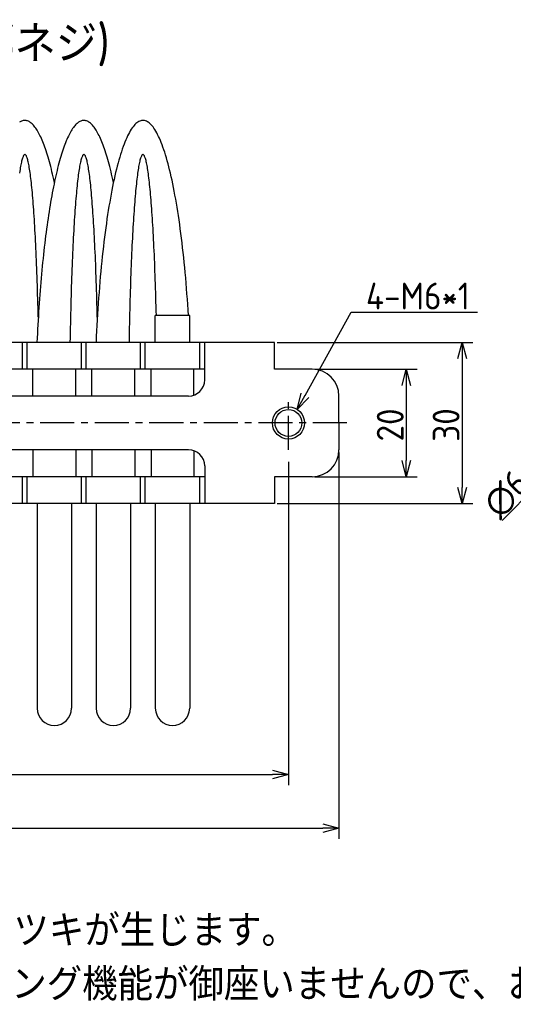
# Model space of a CAD drawing. Extents: x -150 to 369, y 147 to 332.
# Tile 2 of 6: x -58 to 34, y 147 to 330. Entities that reach past the tile are written whole.
import ezdxf

# ---------------------------------------------------------------- set-up
doc = ezdxf.new("R2010")
doc.units = 0
doc.header["$LTSCALE"] = 0.2
doc.linetypes.add('CENTER', pattern=[50.8, 31.75, -6.35, 6.35, -6.35])
doc.layers.get('0').update_dxf_attribs({"linetype": 'CONTINUOUS'})
doc.layers.get('DEFPOINTS').update_dxf_attribs({"linetype": 'CONTINUOUS'})
doc.layers.add('18-0-CON', color=3, linetype='CONTINUOUS')
doc.styles.add('DIMENSION', font='isocp.shx', dxfattribs={"bigfont": 'bigfont.shx'})
doc.styles.get("Standard").update_dxf_attribs({"font": 'isocp.shx', "bigfont": 'bigfont.shx'})
doc.dimstyles.get("Standard").update_dxf_attribs({"dimtxt": 0.18, "dimasz": 0.18, "dimexe": 0.18, "dimexo": 0.0625, "dimgap": 0.09, "dimtad": 0, "dimtih": 1, "dimtoh": 1, "dimzin": 0, "dimcen": 0.09, "dimazin": 3, "dimtfac": 1, "dimtofl": 0, "dimtmove": 0, "dimatfit": 3})

# ---------------------------------------------------------------- blocks, each defined once
blk = doc.blocks.new('*U42')
at = {"color": 0, "style": 'DIMENSION'}
blk.add_text('∅6.6', height=5, rotation=45.6892, dxfattribs=at).set_placement((31.7, 237.4))
blk = doc.blocks.new('_OPEN30')
at = {"color": 0, "linetype": 'BYBLOCK'}
for p, q in [((-1, 0.268), (0, 0)), ((0, 0), (-1, -0.268)), ((0, 0), (-1, 0))]:
    blk.add_line(p, q, dxfattribs=at)
blk = doc.blocks.new('*D41')
at = {"color": 0}
for p, q in [((54.38, 259.91), (56.47, 262.06)), ((52.28, 257.76), (47.67, 253.04)), ((32.23, 237.23), (45.58, 250.89))]:
    blk.add_line(p, q, dxfattribs=at)
at = {"layer": 'DEFPOINTS', "color": 0}
for p in [(52.28, 257.76), (47.67, 253.04)]:
    blk.add_point(p, dxfattribs=at)
at = {"color": 0, "xscale": 3, "yscale": 3, "zscale": 3}
for p, rotation in [((52.28, 257.76), 225.6892320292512), ((47.67, 253.04), 45.6892320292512)]:
    blk.add_blockref('_OPEN30', p, dxfattribs=dict(at, rotation=rotation))
at = {"layer": '18-0-CON'}
blk.add_blockref('*U42', (0, 0), dxfattribs=at)
blk = doc.blocks.new('*U44')
at = {"color": 0, "style": 'DIMENSION'}
blk.add_text('20', height=5, rotation=90, dxfattribs=at).set_placement((13.85, 251.96))
blk = doc.blocks.new('*D43')
at = {"color": 0}
for p, q in [((-2.7, 265.4), (16.35, 265.4)), ((14.35, 262.4), (14.35, 248.4)), ((-2.7, 245.4), (16.35, 245.4))]:
    blk.add_line(p, q, dxfattribs=at)
at = {"layer": 'DEFPOINTS', "color": 0}
for p in [(-3.2, 265.4), (-3.2, 245.4), (14.35, 245.4)]:
    blk.add_point(p, dxfattribs=at)
at = {"color": 0, "xscale": 3, "yscale": 3, "zscale": 3}
for p, rotation in [((14.35, 265.4), 90), ((14.35, 245.4), 270)]:
    blk.add_blockref('_OPEN30', p, dxfattribs=dict(at, rotation=rotation))
at = {"layer": '18-0-CON'}
blk.add_blockref('*U44', (0, 0), dxfattribs=at)
blk = doc.blocks.new('*U46')
at = {"color": 0, "style": 'DIMENSION'}
blk.add_text('30', height=5, rotation=90, dxfattribs=at).set_placement((24.26, 251.9))
blk = doc.blocks.new('*D45')
at = {"color": 0}
for p, q in [((-9.7, 270.4), (26.76, 270.4)), ((24.76, 267.4), (24.76, 243.4)), ((-9.7, 240.4), (26.76, 240.4))]:
    blk.add_line(p, q, dxfattribs=at)
at = {"layer": 'DEFPOINTS', "color": 0}
for p in [(-10.2, 270.4), (-10.2, 240.4), (24.76, 240.4)]:
    blk.add_point(p, dxfattribs=at)
at = {"color": 0, "xscale": 3, "yscale": 3, "zscale": 3}
for p, rotation in [((24.76, 270.4), 90), ((24.76, 240.4), 270)]:
    blk.add_blockref('_OPEN30', p, dxfattribs=dict(at, rotation=rotation))
at = {"layer": '18-0-CON'}
blk.add_blockref('*U46', (0, 0), dxfattribs=at)
blk = doc.blocks.new('*U48')
at = {"color": 0, "style": 'DIMENSION'}
blk.add_text('150', height=5, dxfattribs=at).set_placement((-77.95, 180.5))
blk = doc.blocks.new('*D47')
at = {"color": 0}
for p, q in [((-148.2, 259.9), (-148.2, 178)), ((1.8, 249.9), (1.8, 178)), ((-145.2, 180), (-1.2, 180))]:
    blk.add_line(p, q, dxfattribs=at)
at = {"layer": 'DEFPOINTS', "color": 0}
for p in [(-148.2, 260.4), (1.8, 250.4), (1.8, 180)]:
    blk.add_point(p, dxfattribs=at)
at = {"color": 0, "xscale": 3, "yscale": 3, "zscale": 3, "rotation": 180}
blk.add_blockref('_OPEN30', (-148.2, 180), dxfattribs=at)
at = {"color": 0, "xscale": 3, "yscale": 3, "zscale": 3}
blk.add_blockref('_OPEN30', (1.8, 180), dxfattribs=at)
at = {"layer": '18-0-CON'}
blk.add_blockref('*U48', (0, 0), dxfattribs=at)
blk = doc.blocks.new('*U97')
at = {"color": 0}
blk.add_lwpolyline([(-4.51, 260.54), (4.08, 276.02), (27.58, 276.02)], dxfattribs=at)
at = {"color": 0, "xscale": 3, "yscale": 3, "zscale": 3, "rotation": 240.9542380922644}
blk.add_blockref('_OPEN30', (-5.97, 257.92), dxfattribs=at)
blk = doc.blocks.new('*U98')
at = {"color": 0, "style": 'DIMENSION'}
blk.add_text('4-M6*1', height=5, dxfattribs=at).set_placement((6.83, 276.52))
blk = doc.blocks.new('*U99')
at = {"color": 0}
blk.add_text('Ａ type(取付部ネジ)', height=7, dxfattribs=at).set_placement((-112.49, 322.47))
blk = doc.blocks.new('*U53')
for s, p in [('※寸法には、製品の特性上バラツキが生じます。', (-149.37, 147.42)), ('また、ヘリカル防振器はレベリング機能が御座いませんので、お客様にてシム等を用いてレベリングをお願い致します。', (-149.77, 137.42))]:
    blk.add_text(s, height=6).set_placement(p)

msp = doc.modelspace()

# ---------------------------------------------------------------- linework, layer by layer
for p, q in [((-26.002, 275.403), (-32.402, 275.403)), ((-32.402, 270.403), (-32.402, 275.403)), ((-26.002, 270.403), (-26.002, 275.403)), ((-10.202, 270.403), (-78.202, 270.403)), ((-57.132, 265.403), (-57.132, 270.403)), ((-56.272, 265.403), (-56.272, 270.403)), ((-46.132, 265.403), (-46.132, 270.403)), ((-45.272, 265.403), (-45.272, 270.403)), ((-35.132, 265.403), (-35.132, 270.403)), ((-34.272, 265.403), (-34.272, 270.403)), ((-24.132, 265.403), (-24.132, 270.403)), ((-23.202, 263.403), (-23.202, 270.403)), ((-10.202, 265.403), (-10.202, 270.403)), ((-23.202, 265.403), (-78.202, 265.403)), ((-55.202, 260.403), (-55.202, 265.403)), ((-47.202, 260.403), (-47.202, 265.403)), ((-44.202, 260.403), (-44.202, 265.403)), ((-36.202, 260.403), (-36.202, 265.403)), ((-33.202, 260.403), (-33.202, 265.403)), ((-25.202, 260.574), (-25.202, 265.403)), ((-3.202, 265.403), (-10.202, 265.403)), ((-26.202, 260.403), (-78.202, 260.403)), ((1.798, 255.403), (1.798, 260.403)), ((1.798, 255.403), (1.798, 250.403)), ((-26.202, 250.403), (-78.202, 250.403)), ((-55.202, 250.403), (-55.202, 245.403)), ((-47.202, 250.403), (-47.202, 245.403)), ((-44.202, 250.403), (-44.202, 245.403)), ((-36.202, 250.403), (-36.202, 245.403)), ((-33.202, 250.403), (-33.202, 245.403)), ((-25.202, 250.231), (-25.202, 245.403)), ((-23.202, 247.403), (-23.202, 240.403)), ((-23.202, 247.403), (-23.202, 240.403)), ((-23.202, 245.403), (-78.202, 245.403)), ((-57.132, 240.403), (-57.132, 245.403)), ((-56.272, 240.403), (-56.272, 245.403)), ((-46.132, 240.403), (-46.132, 245.403)), ((-45.272, 240.403), (-45.272, 245.403)), ((-35.132, 240.403), (-35.132, 245.403)), ((-34.272, 240.403), (-34.272, 245.403)), ((-24.132, 240.403), (-24.132, 245.403)), ((-3.202, 245.403), (-10.202, 245.403)), ((-10.202, 245.403), (-10.202, 240.403)), ((-10.202, 240.403), (-78.202, 240.403)), ((-54.402, 240.403), (-54.402, 202.304)), ((-48.002, 240.403), (-48.002, 202.304)), ((-43.402, 240.403), (-43.402, 202.304)), ((-37.002, 240.403), (-37.002, 202.304)), ((-32.402, 240.403), (-32.402, 202.304)), ((-26.002, 240.403), (-26.002, 202.304))]:
    msp.add_line(p, q)
at = {"color": 0, "linetype": 'CENTER'}
for p, q in [((-7.602, 250.403), (-7.602, 260.403)), ((3.298, 255.403), (-73.086, 255.403))]:
    msp.add_line(p, q, dxfattribs=at)
at = {"color": 0}
for p, q in [((-7.602, 248.154), (-7.602, 188)), ((-135.702, 190), (-10.602, 190))]:
    msp.add_line(p, q, dxfattribs=at)
for points in [[(-51.205, 300.171, 0), (-51.316, 300.687, 0), (-51.427, 301.192, 0), (-51.541, 301.686, 0), (-51.655, 302.17, 0), (-51.77, 302.642, 0), (-51.887, 303.104, 0), (-52.005, 303.555, 0), (-52.124, 303.994, 0), (-52.244, 304.422, 0), (-52.365, 304.839, 0), (-52.487, 305.244, 0), (-52.61, 305.638, 0), (-52.734, 306.02, 0), (-52.858, 306.39, 0), (-52.984, 306.748, 0), (-53.111, 307.094, 0), (-53.238, 307.428, 0), (-53.367, 307.751, 0), (-53.496, 308.061, 0), (-53.625, 308.358, 0), (-53.756, 308.644, 0), (-53.887, 308.917, 0), (-54.019, 309.177, 0), (-54.151, 309.425, 0), (-54.284, 309.661, 0), (-54.418, 309.884, 0), (-54.552, 310.094, 0), (-54.687, 310.291, 0), (-54.822, 310.476, 0), (-54.958, 310.648, 0), (-55.093, 310.807, 0), (-55.23, 310.953, 0), (-55.367, 311.086, 0), (-55.504, 311.207, 0), (-55.641, 311.314, 0), (-55.778, 311.408, 0), (-55.916, 311.489, 0), (-56.054, 311.557, 0), (-56.192, 311.613, 0), (-56.33, 311.655, 0), (-56.469, 311.683, 0), (-56.607, 311.699, 0), (-56.745, 311.702, 0), (-56.884, 311.692, 0), (-57.022, 311.668, 0), (-57.16, 311.632, 0), (-57.298, 311.582, 0), (-57.436, 311.519, 0), (-57.574, 311.443, 0), (-57.712, 311.355, 0)], [(-40.205, 300.171, 0), (-40.316, 300.687, 0), (-40.427, 301.192, 0), (-40.541, 301.686, 0), (-40.655, 302.17, 0), (-40.77, 302.642, 0), (-40.887, 303.104, 0), (-41.005, 303.555, 0), (-41.124, 303.994, 0), (-41.244, 304.422, 0), (-41.365, 304.839, 0), (-41.487, 305.244, 0), (-41.61, 305.638, 0), (-41.734, 306.02, 0), (-41.858, 306.39, 0), (-41.984, 306.748, 0), (-42.111, 307.094, 0), (-42.238, 307.428, 0), (-42.367, 307.751, 0), (-42.496, 308.061, 0), (-42.625, 308.358, 0), (-42.756, 308.644, 0), (-42.887, 308.917, 0), (-43.019, 309.177, 0), (-43.151, 309.425, 0), (-43.284, 309.661, 0), (-43.418, 309.884, 0), (-43.552, 310.094, 0), (-43.687, 310.291, 0), (-43.822, 310.476, 0), (-43.958, 310.648, 0), (-44.093, 310.807, 0), (-44.23, 310.953, 0), (-44.367, 311.086, 0), (-44.504, 311.207, 0), (-44.641, 311.314, 0), (-44.778, 311.408, 0), (-44.916, 311.489, 0), (-45.054, 311.557, 0), (-45.192, 311.613, 0), (-45.33, 311.655, 0), (-45.469, 311.683, 0), (-45.607, 311.699, 0), (-45.745, 311.702, 0), (-45.884, 311.692, 0), (-46.022, 311.668, 0), (-46.16, 311.632, 0), (-46.298, 311.582, 0), (-46.436, 311.519, 0), (-46.574, 311.443, 0), (-46.712, 311.355, 0), (-46.849, 311.253, 0), (-46.986, 311.138, 0), (-47.123, 311.01, 0), (-47.26, 310.869, 0), (-47.396, 310.716, 0), (-47.531, 310.549, 0), (-47.667, 310.37, 0), (-47.802, 310.178, 0), (-47.936, 309.973, 0), (-48.07, 309.755, 0), (-48.203, 309.525, 0), (-48.336, 309.282, 0), (-48.468, 309.027, 0), (-48.599, 308.759, 0), (-48.73, 308.478, 0), (-48.86, 308.186, 0), (-48.99, 307.881, 0), (-49.118, 307.564, 0), (-49.246, 307.235, 0), (-49.373, 306.893, 0), (-49.499, 306.54, 0), (-49.624, 306.175, 0), (-49.749, 305.798, 0), (-49.872, 305.409, 0), (-49.994, 305.009, 0), (-50.116, 304.597, 0), (-50.236, 304.173, 0), (-50.355, 303.739, 0), (-50.474, 303.293, 0), (-50.591, 302.835, 0), (-50.707, 302.367, 0), (-50.822, 301.888, 0), (-50.935, 301.398, 0), (-51.048, 300.898, 0), (-51.159, 300.387, 0), (-51.269, 299.865, 0), (-51.378, 299.333, 0), (-51.485, 298.791, 0), (-51.591, 298.238, 0), (-51.695, 297.676, 0), (-51.799, 297.104, 0), (-51.9, 296.522, 0), (-52.001, 295.931, 0), (-52.1, 295.33, 0), (-52.197, 294.72, 0), (-52.293, 294.1, 0), (-52.387, 293.472, 0), (-52.48, 292.835, 0), (-52.571, 292.189, 0), (-52.661, 291.535, 0), (-52.749, 290.872, 0), (-52.835, 290.201, 0), (-52.92, 289.522, 0), (-53.003, 288.835, 0), (-53.084, 288.14, 0), (-53.164, 287.437, 0), (-53.242, 286.727, 0), (-53.318, 286.01, 0), (-53.392, 285.286, 0), (-53.465, 284.554, 0), (-53.535, 283.816, 0), (-53.604, 283.072, 0), (-53.671, 282.32, 0), (-53.736, 281.563, 0), (-53.8, 280.799, 0), (-53.861, 280.03, 0), (-53.921, 279.255, 0), (-53.978, 278.474, 0), (-54.034, 277.688, 0), (-54.088, 276.897, 0), (-54.14, 276.101, 0), (-54.19, 275.3, 0), (-54.238, 274.494, 0), (-54.284, 273.684, 0), (-54.328, 272.869, 0), (-54.37, 272.051, 0), (-54.409, 271.229, 0), (-54.447, 270.403, 0)], [(-26.226, 275.403, 0), (-26.291, 276.43, 0), (-26.359, 277.45, 0), (-26.43, 278.461, 0), (-26.505, 279.463, 0), (-26.582, 280.456, 0), (-26.663, 281.439, 0), (-26.747, 282.412, 0), (-26.833, 283.375, 0), (-26.923, 284.327, 0), (-27.016, 285.268, 0), (-27.112, 286.198, 0), (-27.21, 287.116, 0), (-27.312, 288.021, 0), (-27.416, 288.915, 0), (-27.524, 289.795, 0), (-27.634, 290.662, 0), (-27.746, 291.515, 0), (-27.862, 292.355, 0), (-27.98, 293.18, 0), (-28.1, 293.991, 0), (-28.223, 294.787, 0), (-28.349, 295.568, 0), (-28.477, 296.333, 0), (-28.607, 297.083, 0), (-28.74, 297.817, 0), (-28.875, 298.534, 0), (-29.012, 299.235, 0), (-29.152, 299.919, 0), (-29.294, 300.586, 0), (-29.437, 301.236, 0), (-29.583, 301.868, 0), (-29.731, 302.482, 0), (-29.88, 303.078, 0), (-30.032, 303.656, 0), (-30.185, 304.215, 0), (-30.34, 304.755, 0), (-30.497, 305.277, 0), (-30.655, 305.779, 0), (-30.815, 306.262, 0), (-30.976, 306.725, 0), (-31.139, 307.169, 0), (-31.303, 307.593, 0), (-31.468, 307.997, 0), (-31.635, 308.38, 0), (-31.803, 308.744, 0), (-31.972, 309.086, 0), (-32.142, 309.408, 0), (-32.313, 309.71, 0), (-32.485, 309.99, 0), (-32.658, 310.25, 0), (-32.831, 310.488, 0), (-33.006, 310.706, 0), (-33.181, 310.902, 0), (-33.356, 311.077, 0), (-33.532, 311.23, 0), (-33.709, 311.362, 0), (-33.886, 311.472, 0), (-34.063, 311.561, 0), (-34.24, 311.629, 0), (-34.418, 311.674, 0), (-34.596, 311.698, 0), (-34.773, 311.701, 0), (-34.951, 311.682, 0), (-35.129, 311.641, 0), (-35.306, 311.579, 0), (-35.483, 311.495, 0), (-35.66, 311.389, 0), (-35.837, 311.262, 0), (-36.013, 311.114, 0), (-36.189, 310.944, 0), (-36.364, 310.753, 0), (-36.538, 310.54, 0), (-36.712, 310.307, 0), (-36.885, 310.052, 0), (-37.057, 309.776, 0), (-37.228, 309.48, 0), (-37.399, 309.162, 0), (-37.568, 308.824, 0), (-37.736, 308.466, 0), (-37.903, 308.087, 0), (-38.069, 307.688, 0), (-38.233, 307.269, 0), (-38.396, 306.829, 0), (-38.558, 306.37, 0), (-38.718, 305.892, 0), (-38.877, 305.394, 0), (-39.034, 304.877, 0), (-39.189, 304.341, 0), (-39.343, 303.786, 0), (-39.495, 303.212, 0), (-39.645, 302.621, 0), (-39.793, 302.011, 0), (-39.939, 301.383, 0), (-40.083, 300.737, 0), (-40.225, 300.074, 0), (-40.365, 299.394, 0), (-40.503, 298.697, 0), (-40.639, 297.983, 0), (-40.772, 297.253, 0), (-40.903, 296.507, 0), (-41.032, 295.745, 0), (-41.158, 294.968, 0), (-41.281, 294.176, 0), (-41.403, 293.368, 0), (-41.521, 292.546, 0), (-41.637, 291.71, 0), (-41.75, 290.859, 0), (-41.861, 289.996, 0), (-41.969, 289.118, 0), (-42.074, 288.228, 0), (-42.176, 287.326, 0), (-42.275, 286.411, 0), (-42.372, 285.484, 0), (-42.465, 284.545, 0), (-42.556, 283.596, 0), (-42.644, 282.635, 0), (-42.728, 281.664, 0), (-42.809, 280.683, 0), (-42.888, 279.692, 0), (-42.963, 278.692, 0), (-43.035, 277.683, 0), (-43.103, 276.666, 0), (-43.169, 275.64, 0), (-43.231, 274.606, 0), (-43.29, 273.565, 0), (-43.346, 272.518, 0), (-43.398, 271.463, 0), (-43.447, 270.403, 0)], [(-54.204, 275.063, 0), (-54.225, 275.932, 0), (-54.247, 276.794, 0), (-54.269, 277.647, 0), (-54.293, 278.493, 0), (-54.317, 279.33, 0), (-54.342, 280.159, 0), (-54.368, 280.979, 0), (-54.395, 281.789, 0), (-54.423, 282.59, 0), (-54.451, 283.382, 0), (-54.481, 284.163, 0), (-54.511, 284.933, 0), (-54.542, 285.693, 0), (-54.574, 286.443, 0), (-54.606, 287.18, 0), (-54.639, 287.907, 0), (-54.673, 288.622, 0), (-54.708, 289.324, 0), (-54.743, 290.015, 0), (-54.78, 290.693, 0), (-54.816, 291.358, 0), (-54.854, 292.01, 0), (-54.892, 292.649, 0), (-54.931, 293.275, 0), (-54.971, 293.887, 0), (-55.011, 294.485, 0), (-55.051, 295.069, 0), (-55.093, 295.638, 0), (-55.135, 296.194, 0), (-55.177, 296.734, 0), (-55.22, 297.259, 0), (-55.264, 297.77, 0), (-55.308, 298.265, 0), (-55.353, 298.744, 0), (-55.398, 299.208, 0), (-55.443, 299.656, 0), (-55.489, 300.088, 0), (-55.536, 300.504, 0), (-55.583, 300.904, 0), (-55.63, 301.287, 0), (-55.678, 301.654, 0), (-55.726, 302.004, 0), (-55.774, 302.337, 0), (-55.823, 302.654, 0), (-55.872, 302.953, 0), (-55.921, 303.235, 0), (-55.971, 303.5, 0), (-56.021, 303.747, 0), (-56.071, 303.977, 0), (-56.121, 304.189, 0), (-56.172, 304.384, 0), (-56.222, 304.561, 0), (-56.273, 304.721, 0), (-56.325, 304.862, 0), (-56.376, 304.986, 0), (-56.427, 305.092, 0), (-56.479, 305.18, 0), (-56.53, 305.25, 0), (-56.582, 305.301, 0), (-56.633, 305.335, 0), (-56.685, 305.351, 0), (-56.737, 305.349, 0), (-56.788, 305.329, 0), (-56.84, 305.291, 0), (-56.892, 305.234, 0), (-56.943, 305.16, 0), (-56.995, 305.068, 0), (-57.046, 304.958, 0), (-57.097, 304.83, 0), (-57.148, 304.684, 0), (-57.199, 304.521, 0), (-57.25, 304.339, 0), (-57.3, 304.14, 0), (-57.351, 303.924, 0), (-57.401, 303.689, 0), (-57.451, 303.438, 0), (-57.5, 303.169, 0), (-57.55, 302.883, 0), (-57.599, 302.579, 0), (-57.647, 302.259, 0), (-57.696, 301.922, 0)], [(-43.204, 275.063, 0), (-43.225, 275.932, 0), (-43.247, 276.794, 0), (-43.269, 277.647, 0), (-43.293, 278.493, 0), (-43.317, 279.33, 0), (-43.342, 280.159, 0), (-43.368, 280.979, 0), (-43.395, 281.789, 0), (-43.423, 282.59, 0), (-43.451, 283.382, 0), (-43.481, 284.163, 0), (-43.511, 284.933, 0), (-43.542, 285.693, 0), (-43.574, 286.443, 0), (-43.606, 287.18, 0), (-43.639, 287.907, 0), (-43.673, 288.622, 0), (-43.708, 289.324, 0), (-43.743, 290.015, 0), (-43.78, 290.693, 0), (-43.816, 291.358, 0), (-43.854, 292.01, 0), (-43.892, 292.649, 0), (-43.931, 293.275, 0), (-43.971, 293.887, 0), (-44.011, 294.485, 0), (-44.051, 295.069, 0), (-44.093, 295.638, 0), (-44.135, 296.194, 0), (-44.177, 296.734, 0), (-44.22, 297.259, 0), (-44.264, 297.77, 0), (-44.308, 298.265, 0), (-44.353, 298.744, 0), (-44.398, 299.208, 0), (-44.443, 299.656, 0), (-44.489, 300.088, 0), (-44.536, 300.504, 0), (-44.583, 300.904, 0), (-44.63, 301.287, 0), (-44.678, 301.654, 0), (-44.726, 302.004, 0), (-44.774, 302.337, 0), (-44.823, 302.654, 0), (-44.872, 302.953, 0), (-44.921, 303.235, 0), (-44.971, 303.5, 0), (-45.021, 303.747, 0), (-45.071, 303.977, 0), (-45.121, 304.189, 0), (-45.172, 304.384, 0), (-45.222, 304.561, 0), (-45.273, 304.721, 0), (-45.325, 304.862, 0), (-45.376, 304.986, 0), (-45.427, 305.092, 0), (-45.479, 305.18, 0), (-45.53, 305.25, 0), (-45.582, 305.301, 0), (-45.633, 305.335, 0), (-45.685, 305.351, 0), (-45.737, 305.349, 0), (-45.788, 305.329, 0), (-45.84, 305.291, 0), (-45.892, 305.234, 0), (-45.943, 305.16, 0), (-45.995, 305.068, 0), (-46.046, 304.958, 0), (-46.097, 304.83, 0), (-46.148, 304.684, 0), (-46.199, 304.521, 0), (-46.25, 304.339, 0), (-46.3, 304.14, 0), (-46.351, 303.924, 0), (-46.401, 303.689, 0), (-46.451, 303.438, 0), (-46.5, 303.169, 0), (-46.55, 302.883, 0), (-46.599, 302.579, 0), (-46.647, 302.259, 0), (-46.696, 301.922, 0), (-46.743, 301.568, 0), (-46.791, 301.197, 0), (-46.838, 300.81, 0), (-46.885, 300.406, 0), (-46.931, 299.987, 0), (-46.977, 299.551, 0), (-47.023, 299.099, 0), (-47.068, 298.631, 0), (-47.112, 298.148, 0), (-47.156, 297.649, 0), (-47.2, 297.135, 0), (-47.243, 296.606, 0), (-47.285, 296.062, 0), (-47.327, 295.504, 0), (-47.368, 294.931, 0), (-47.408, 294.343, 0), (-47.449, 293.742, 0), (-47.488, 293.127, 0), (-47.527, 292.498, 0), (-47.565, 291.856, 0), (-47.602, 291.2, 0), (-47.639, 290.532, 0), (-47.675, 289.851, 0), (-47.71, 289.157, 0), (-47.745, 288.452, 0), (-47.778, 287.734, 0), (-47.812, 287.005, 0), (-47.844, 286.264, 0), (-47.875, 285.513, 0), (-47.906, 284.75, 0), (-47.936, 283.977, 0), (-47.965, 283.193, 0), (-47.994, 282.4, 0), (-48.021, 281.596, 0), (-48.048, 280.784, 0), (-48.074, 279.962, 0), (-48.099, 279.131, 0), (-48.123, 278.291, 0), (-48.146, 277.444, 0), (-48.168, 276.588, 0), (-48.19, 275.725, 0), (-48.21, 274.854, 0), (-48.23, 273.977, 0), (-48.249, 273.092, 0), (-48.267, 272.202, 0), (-48.284, 271.305, 0), (-48.3, 270.403, 0)], [(-32.212, 275.403, 0), (-32.233, 276.266, 0), (-32.255, 277.122, 0), (-32.278, 277.97, 0), (-32.302, 278.81, 0), (-32.326, 279.642, 0), (-32.352, 280.464, 0), (-32.378, 281.278, 0), (-32.405, 282.083, 0), (-32.433, 282.878, 0), (-32.462, 283.663, 0), (-32.491, 284.438, 0), (-32.522, 285.203, 0), (-32.553, 285.957, 0), (-32.585, 286.7, 0), (-32.617, 287.432, 0), (-32.651, 288.152, 0), (-32.685, 288.86, 0), (-32.72, 289.557, 0), (-32.755, 290.241, 0), (-32.792, 290.913, 0), (-32.829, 291.572, 0), (-32.866, 292.218, 0), (-32.905, 292.851, 0), (-32.944, 293.47, 0), (-32.983, 294.076, 0), (-33.023, 294.668, 0), (-33.064, 295.245, 0), (-33.106, 295.809, 0), (-33.148, 296.358, 0), (-33.19, 296.892, 0), (-33.233, 297.412, 0), (-33.277, 297.916, 0), (-33.321, 298.405, 0), (-33.365, 298.879, 0), (-33.41, 299.337, 0), (-33.456, 299.779, 0), (-33.502, 300.205, 0), (-33.548, 300.615, 0), (-33.595, 301.01, 0), (-33.643, 301.387, 0), (-33.69, 301.748, 0), (-33.738, 302.093, 0), (-33.787, 302.421, 0), (-33.835, 302.732, 0), (-33.884, 303.026, 0), (-33.934, 303.302, 0), (-33.983, 303.562, 0), (-34.033, 303.805, 0), (-34.083, 304.03, 0), (-34.133, 304.237, 0), (-34.184, 304.427, 0), (-34.234, 304.6, 0), (-34.285, 304.755, 0), (-34.336, 304.892, 0), (-34.387, 305.011, 0), (-34.438, 305.113, 0), (-34.49, 305.196, 0), (-34.541, 305.262, 0), (-34.593, 305.31, 0), (-34.644, 305.34, 0), (-34.696, 305.352, 0), (-34.747, 305.346, 0), (-34.799, 305.323, 0), (-34.85, 305.281, 0), (-34.902, 305.222, 0), (-34.953, 305.144, 0), (-35.004, 305.049, 0), (-35.055, 304.936, 0), (-35.106, 304.805, 0), (-35.157, 304.657, 0), (-35.208, 304.49, 0), (-35.259, 304.306, 0), (-35.309, 304.105, 0), (-35.359, 303.886, 0), (-35.409, 303.65, 0), (-35.459, 303.396, 0), (-35.508, 303.126, 0), (-35.557, 302.838, 0), (-35.606, 302.533, 0), (-35.654, 302.211, 0), (-35.703, 301.872, 0), (-35.75, 301.517, 0), (-35.798, 301.145, 0), (-35.845, 300.757, 0), (-35.891, 300.352, 0), (-35.937, 299.932, 0), (-35.983, 299.495, 0), (-36.028, 299.043, 0), (-36.073, 298.574, 0), (-36.117, 298.091, 0), (-36.161, 297.592, 0), (-36.204, 297.078, 0), (-36.247, 296.549, 0), (-36.289, 296.005, 0), (-36.331, 295.447, 0), (-36.372, 294.874, 0), (-36.412, 294.287, 0), (-36.452, 293.686, 0), (-36.491, 293.072, 0), (-36.53, 292.444, 0), (-36.568, 291.802, 0), (-36.605, 291.148, 0), (-36.642, 290.48, 0), (-36.677, 289.801, 0), (-36.712, 289.108, 0), (-36.747, 288.404, 0), (-36.781, 287.688, 0), (-36.813, 286.96, 0), (-36.846, 286.221, 0), (-36.877, 285.471, 0), (-36.908, 284.71, 0), (-36.938, 283.939, 0), (-36.967, 283.157, 0), (-36.995, 282.366, 0), (-37.022, 281.564, 0), (-37.049, 280.754, 0), (-37.075, 279.934, 0), (-37.099, 279.105, 0), (-37.123, 278.268, 0), (-37.147, 277.423, 0), (-37.169, 276.57, 0), (-37.19, 275.709, 0), (-37.211, 274.841, 0), (-37.23, 273.966, 0), (-37.249, 273.084, 0), (-37.267, 272.196, 0), (-37.284, 271.302, 0), (-37.3, 270.403, 0)]]:
    msp.add_polyline3d(points)
msp.add_circle((-7.602, 255.403), 3, dxfattribs=at)
msp.add_circle((-7.602, 255.403), 2.5)
for centre, radius, start, end in [((-3.202, 260.403), 5, 0, 90), ((-26.202, 263.403), 3, 270, 0), ((-26.202, 247.403), 3, 0, 90), ((-3.202, 250.403), 5, 270, 0), ((-51.202, 202.304), 3.2, 180, 0), ((-40.202, 202.304), 3.2, 180, 0), ((-29.202, 202.304), 3.2, 180, 0)]:
    msp.add_arc(centre, radius, start, end)

# ---------------------------------------------------------------- block references
for name, p in [('*U99', (0, 0)), ('*U53', (-1.859, 10.474))]:
    msp.add_blockref(name, p)
for name in ['*U98', '*U97']:
    msp.add_blockref(name, (0, 0), dxfattribs=at)
at = {"color": 0, "xscale": 3, "yscale": 3, "zscale": 3}
msp.add_blockref('_OPEN30', (-7.602, 190), dxfattribs=at)

# ---------------------------------------------------------------- dimensions: what is measured, and where the dimension line sits
at = {"color": 0}
for base, p1, p2, picture, middle in [((24.756, 240.403), (-10.202, 270.403), (-10.202, 240.403), '*D45', (21.756, 255.403)), ((14.35, 245.403), (-3.202, 265.403), (-3.202, 245.403), '*D43', (11.35, 255.403))]:
    dim = msp.add_linear_dim(base=base, p1=p1, p2=p2, angle=90, dimstyle='Standard', override={"dimscale": 1, "dimtxt": 5, "dimclrd": 0, "dimclre": 0, "dimclrt": 0, "dimtol": 0, "dimtp": 0.1, "dimtm": 0}, dxfattribs=at)
    dim.commit()
    dim.dimension.update_dxf_attribs({"geometry": picture, "text_midpoint": middle})
dim = msp.add_diameter_dim_2p(p1=(52.282, 257.764), p2=(47.671, 253.041), dimstyle='Standard', override={"dimscale": 1, "dimtxt": 5, "dimclrd": 0, "dimclre": 0, "dimclrt": 0, "dimtol": 0, "dimtp": 0.1, "dimtm": 0}, dxfattribs=at)
dim.commit()
dim.dimension.update_dxf_attribs({"geometry": '*D41', "text_midpoint": (36.688, 241.79), "dimtype": 131})
dim = msp.add_linear_dim(base=(1.798, 180), p1=(-148.202, 260.403), p2=(1.798, 250.403), dimstyle='Standard', override={"dimscale": 1, "dimtxt": 5, "dimclrd": 0, "dimclre": 0, "dimclrt": 0, "dimtol": 0, "dimtp": 0.1, "dimtm": 0}, dxfattribs=at)
dim.commit()
dim.dimension.update_dxf_attribs({"geometry": '*D47', "text_midpoint": (-73.202, 183)})

doc.saveas('drawing.dxf')
